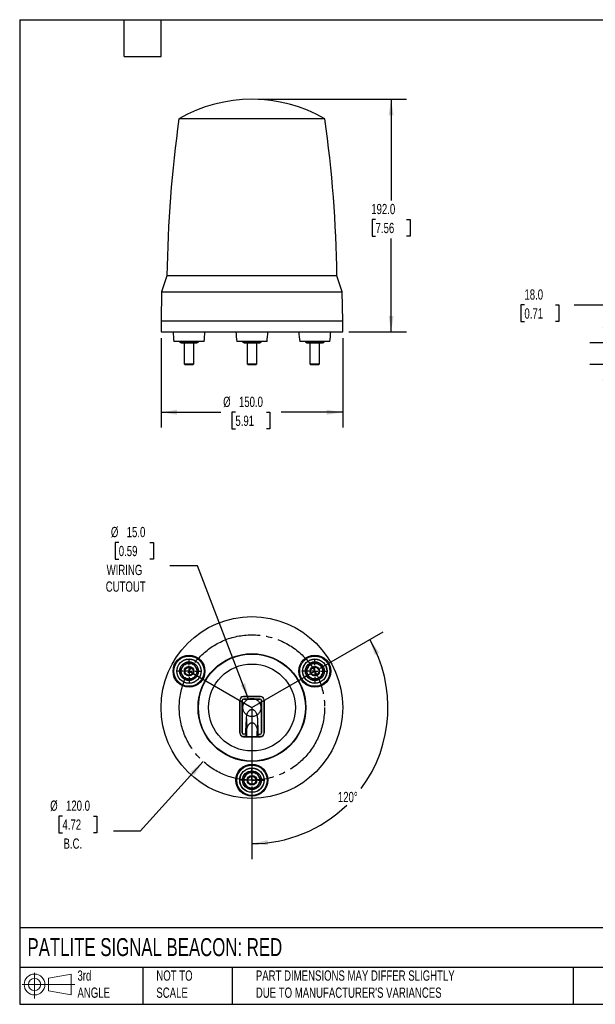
# Model space of a CAD drawing. Header units: millimetres. Extents: x 25 to 1092, y 25 to 838.
# Tile 1 of 2: x 25 to 501, y 25 to 838. Entities that reach past the tile are written whole.
import ezdxf

# ---------------------------------------------------------------- set-up
doc = ezdxf.new("R2010")
doc.units = ezdxf.units.MM
doc.header["$LTSCALE"] = 4
doc.linetypes.add('SLD-Center', pattern=[19.05, 15.24, -1.27, 1.27, -1.27])
doc.linetypes.add('SLD-Solid', pattern=[0])
doc.layers.add('CENTER', color=40, linetype='SLD-Center')
doc.layers.add('SLD-DEFPOINTS', color=7, linetype='Continuous')
doc.layers.add('DIMENSIONS', color=140, linetype='SLD-Solid', lineweight=25)
doc.layers.add('TEXT', color=140, linetype='SLD-Solid', lineweight=25)
doc.styles.add('SLDTEXTSTYLE0', font='TXT', dxfattribs={"width": 0.7})
doc.dimstyles.new('SLDDIMSTYLE0', dxfattribs={"dimtxt": 8.632031, "dimasz": 13.208, "dimexe": 0, "dimexo": 0.0625, "dimgap": 2.158008, "dimtad": 0, "dimtih": 1, "dimtoh": 1, "dimrnd": 1e-09, "dimzin": 4, "dimdsep": 46, "dimtxsty": 'SLDTEXTSTYLE0', "dimsah": 1, "dimcen": 0.09, "dimadec": 0, "dimazin": 1, "dimtfac": 1, "dimtofl": 0, "dimtmove": 0, "dimatfit": 3, "dimfxl": 0, "dimfrac": 2, "dimtolj": 1, "dimtzin": 12, "dimarcsym": 0})
doc.dimstyles.new('SLDDIMSTYLE2', dxfattribs={"dimtxt": 8.632031, "dimasz": 13.208, "dimexe": 0, "dimexo": 0.0625, "dimgap": 2.158008, "dimtad": 0, "dimtih": 1, "dimtoh": 1, "dimrnd": 1e-09, "dimzin": 4, "dimdsep": 46, "dimtxsty": 'SLDTEXTSTYLE0', "dimsah": 1, "dimcen": 0.09, "dimadec": 0, "dimazin": 1, "dimtfac": 1, "dimtmove": 0, "dimatfit": 0, "dimfxl": 0, "dimfrac": 2, "dimtolj": 1, "dimtzin": 12, "dimarcsym": 0})
doc.dimstyles.new('SLDDIMSTYLE3', dxfattribs={"dimtxt": 8.632031, "dimasz": 13.208, "dimexe": 0, "dimexo": 0.0625, "dimgap": 2.158008, "dimtad": 0, "dimtih": 1, "dimtoh": 1, "dimdec": 4, "dimlfac": 4, "dimzin": 12, "dimdsep": 46, "dimtxsty": 'SLDTEXTSTYLE0', "dimsah": 1, "dimcen": 0.09, "dimadec": 0, "dimazin": 3, "dimtfac": 1, "dimtdec": 0, "dimtofl": 0, "dimtmove": 0, "dimatfit": 3, "dimfxl": 0, "dimfrac": 2, "dimtolj": 1, "dimtzin": 12, "dimarcsym": 0})
doc.dimstyles.new('SLDDIMSTYLE4', dxfattribs={"dimtxt": 8.632031, "dimasz": 13.208, "dimexe": 0, "dimexo": 0.0625, "dimgap": 2.158008, "dimtad": 0, "dimtih": 1, "dimtoh": 1, "dimrnd": 1e-09, "dimzin": 4, "dimdsep": 46, "dimtxsty": 'SLDTEXTSTYLE0', "dimsah": 1, "dimcen": 0, "dimadec": 0, "dimazin": 1, "dimtfac": 1, "dimtofl": 0, "dimtmove": 0, "dimatfit": 3, "dimfxl": 0, "dimfrac": 2, "dimtolj": 1, "dimtzin": 12, "dimarcsym": 0})

# ---------------------------------------------------------------- blocks, each defined once
blk = doc.blocks.new('Block11')
at = {"color": 7, "linetype": 'SLD-Solid', "lineweight": 18}
for p, q in [((10.35, 21.24), (10.35, 0)), ((21.92, 16.67), (40.7, 20.13)), ((21.92, 6.38), (21.92, 16.67)), ((40.7, 20.13), (40.7, 2.93)), ((0, 11.53), (43.49, 11.53)), ((21.92, 6.38), (40.7, 2.93))]:
    blk.add_line(p, q, dxfattribs=at)
for radius in [8.6, 5.14]:
    blk.add_circle((10.35, 11.53), radius, dxfattribs=at)
blk = doc.blocks.new('Block12')
at = {"layer": 'SLD-DEFPOINTS'}
blk.add_blockref('Block11', (0, 0), dxfattribs=at)
blk = doc.blocks.new('_D')
at = {"layer": 'DIMENSIONS'}
for p, q in [((142.24, 575.43), (142.24, 501.42)), ((292.24, 575.43), (292.24, 501.42)), ((142.24, 514.12), (191.54, 514.12)), ((203.58, 514.12), (200.68, 514.12)), ((200.68, 514.12), (200.68, 500.41)), ((229.23, 514.12), (232.13, 514.12)), ((232.13, 514.12), (232.13, 500.41)), ((292.24, 514.12), (241.27, 514.12)), ((200.68, 500.41), (203.58, 500.41)), ((232.13, 500.41), (229.23, 500.41))]:
    blk.add_line(p, q, dxfattribs=at)
for points in [[(142.24, 514.12), (155.45, 512.09), (155.45, 516.16)], [(292.24, 514.12), (279.03, 516.16), (279.03, 512.09)]]:
    blk.add_solid(points, dxfattribs=at)
at = {"layer": 'DIMENSIONS', "char_height": 8.467, "attachment_point": 1, "style": 'SLDTEXTSTYLE0'}
for s, insert in [('%%c', (193.48, 526.97)), ('150.0', (206.51, 526.97)), ('5.91', (203.58, 511.32))]:
    blk.add_mtext(s, dxfattribs=dict(at, insert=insert))
blk = doc.blocks.new('_D_1')
at = {"layer": 'DIMENSIONS'}
for p, q in [((222.32, 772.51), (344.94, 772.51)), ((332.24, 772.51), (332.24, 688.94)), ((319.41, 673.29), (316.52, 673.29)), ((316.52, 673.29), (316.52, 659.57)), ((345.07, 673.29), (347.96, 673.29)), ((347.96, 673.29), (347.96, 659.57)), ((316.52, 659.57), (319.41, 659.57)), ((347.96, 659.57), (345.07, 659.57)), ((332.24, 580.51), (332.24, 657.64)), ((297.32, 580.51), (344.94, 580.51))]:
    blk.add_line(p, q, dxfattribs=at)
for points in [[(332.24, 772.51), (330.21, 759.3), (334.27, 759.3)], [(332.24, 580.51), (334.27, 593.71), (330.21, 593.71)]]:
    blk.add_solid(points, dxfattribs=at)
at = {"layer": 'DIMENSIONS', "char_height": 8.467, "attachment_point": 1, "style": 'SLDTEXTSTYLE0'}
for s, insert in [('192.0', (315.82, 686.13)), ('7.56', (319.41, 670.48))]:
    blk.add_mtext(s, dxfattribs=dict(at, insert=insert))
blk = doc.blocks.new('_D_3')
at = {"layer": 'DIMENSIONS'}
for p, q in [((442.35, 602.71), (439.45, 602.71)), ((439.45, 602.71), (439.45, 589)), ((468, 602.71), (470.9, 602.71)), ((470.9, 602.71), (470.9, 589)), ((483.56, 602.71), (508.96, 602.71)), ((508.96, 602.71), (508.96, 571.51)), ((439.45, 589), (442.35, 589)), ((470.9, 589), (468, 589)), ((577.66, 571.51), (496.26, 571.51)), ((580.85, 553.51), (496.26, 553.51)), ((508.96, 553.51), (508.96, 528.11))]:
    blk.add_line(p, q, dxfattribs=at)
for points in [[(508.96, 571.51), (510.99, 584.71), (506.93, 584.71)], [(508.96, 553.51), (506.93, 540.3), (510.99, 540.3)]]:
    blk.add_solid(points, dxfattribs=at)
at = {"layer": 'DIMENSIONS', "char_height": 8.467, "attachment_point": 1, "style": 'SLDTEXTSTYLE0'}
for s, insert in [('18.0', (442.35, 615.56)), ('0.71', (442.35, 599.91))]:
    blk.add_mtext(s, dxfattribs=dict(at, insert=insert))
blk = doc.blocks.new('_D_5')
at = {"layer": 'DIMENSIONS'}
for p, q in [((273.6, 302.94), (325.57, 332.94)), ((217.24, 205.32), (217.24, 145.31))]:
    blk.add_line(p, q, dxfattribs=at)
for start, end in [(323.5024, 30), (270, 314.20429)]:
    blk.add_arc((217.24, 270.4), 112.39, start, end, dxfattribs=at)
for points in [[(314.57, 326.59), (318.68, 313.88), (322.31, 315.7)], [(217.24, 158.01), (230.54, 156.75), (230.31, 160.81)]]:
    blk.add_solid(points, dxfattribs=at)
at = {"layer": 'DIMENSIONS', "insert": (288.25, 200.75), "char_height": 8.467, "attachment_point": 1, "style": 'SLDTEXTSTYLE0'}
blk.add_mtext('120°', dxfattribs=at)
blk = doc.blocks.new('_D_6')
at = {"layer": 'DIMENSIONS'}
for p, q in [((177.05, 225.85), (125.05, 168.23)), ((60.72, 180.77), (57.82, 180.77)), ((57.82, 180.77), (57.82, 167.05)), ((86.37, 180.77), (89.27, 180.77)), ((89.27, 180.77), (89.27, 167.05)), ((57.82, 167.05), (60.72, 167.05)), ((89.27, 167.05), (86.37, 167.05)), ((125.05, 168.23), (102.83, 168.23))]:
    blk.add_line(p, q, dxfattribs=at)
blk.add_solid([(177.05, 225.85), (166.69, 217.41), (169.71, 214.68)], dxfattribs=at)
at = {"layer": 'DIMENSIONS', "char_height": 8.467, "attachment_point": 1, "style": 'SLDTEXTSTYLE0'}
for s, insert in [('%%c', (50.61, 193.61)), ('120.0', (63.65, 193.61)), ('4.72', (60.72, 177.96)), ('B.C.', (61.62, 162.31))]:
    blk.add_mtext(s, dxfattribs=dict(at, insert=insert))
blk = doc.blocks.new('_D_7')
at = {"layer": 'DIMENSIONS'}
for p, q in [((107.26, 406.65), (104.36, 406.65)), ((104.36, 406.65), (104.36, 392.93)), ((132.91, 406.65), (135.81, 406.65)), ((135.81, 406.65), (135.81, 392.93)), ((104.36, 392.93), (107.26, 392.93)), ((135.81, 392.93), (132.91, 392.93)), ((172.27, 387.25), (149.31, 387.25)), ((214.55, 277.4), (172.27, 387.25))]:
    blk.add_line(p, q, dxfattribs=at)
blk.add_solid([(214.55, 277.4), (211.7, 290.45), (207.91, 288.99)], dxfattribs=at)
at = {"layer": 'DIMENSIONS', "char_height": 8.467, "attachment_point": 1, "style": 'SLDTEXTSTYLE0'}
for s, insert in [('%%c', (100.75, 419.49)), ('15.0', (113.78, 419.49)), ('0.59', (107.26, 403.84)), ('WIRING', (97.21, 388.19)), ('CUTOUT', (96.47, 374.47))]:
    blk.add_mtext(s, dxfattribs=dict(at, insert=insert))
blk = doc.blocks.new('SW_CENTERMARKSYMBOL_0')
at = {"layer": 'CENTER', "color": 0}
for p, q in [((0, 5.08), (0, 10.29)), ((-5.08, 0), (-10.29, 0)), ((0, 0), (-2.54, 0)), ((0, 0), (0, 2.54)), ((0, 0), (0, -2.54)), ((0, 0), (2.54, 0)), ((5.08, 0), (10.29, 0)), ((0, -5.08), (0, -10.29))]:
    blk.add_line(p, q, dxfattribs=at)
blk = doc.blocks.new('SW_CENTERMARKSYMBOL_1')
at = {"layer": 'CENTER', "color": 0}
for p, q in [((0, 5.08), (0, 10.29)), ((-5.08, 0), (-10.29, 0)), ((0, 0), (-2.54, 0)), ((0, 0), (0, 2.54)), ((0, 0), (0, -2.54)), ((0, 0), (2.54, 0)), ((5.08, 0), (10.29, 0)), ((0, -5.08), (0, -10.29))]:
    blk.add_line(p, q, dxfattribs=at)
blk = doc.blocks.new('SW_CENTERMARKSYMBOL_2')
at = {"layer": 'CENTER', "color": 0}
for p, q in [((0, 5.08), (0, 10.29)), ((-5.08, 0), (-10.29, 0)), ((0, 0), (-2.54, 0)), ((0, 0), (0, 2.54)), ((0, 0), (0, -2.54)), ((0, 0), (2.54, 0)), ((5.08, 0), (10.29, 0)), ((0, -5.08), (0, -10.29))]:
    blk.add_line(p, q, dxfattribs=at)

msp = doc.modelspace()

# ---------------------------------------------------------------- linework, layer by layer
for p, q in [((188.942412, 756.286727), (156.993666, 756.286727)), ((277.486976, 756.286727), (188.942412, 756.286727)), ((279.183609, 626.832226), (147.075515, 626.832226)), ((287.405127, 626.832226), (279.183609, 626.832226)), ((142.659242, 613.506475), (142.240321, 589.506475)), ((142.659242, 613.506475), (182.20952, 613.506475)), ((182.20952, 613.506475), (291.821399, 613.506475)), ((292.240321, 589.506475), (291.821399, 613.506475)), ((142.240321, 589.506475), (142.240321, 580.506475)), ((142.240321, 589.506475), (292.240321, 589.506475)), ((292.240321, 580.506475), (292.240321, 589.506475)), ((142.240321, 580.506475), (217.240321, 580.506475)), ((217.240321, 580.506475), (292.240321, 580.506475)), ((154.453479, 572.506475), (152.778797, 572.506475)), ((177.778797, 572.506475), (154.453479, 572.506475)), ((157.76721, 572.090515), (158.778797, 571.506475)), ((157.773243, 572.506475), (157.773243, 572.087032)), ((161.278797, 571.506475), (161.278797, 554.196975)), ((161.52602, 572.506475), (161.52602, 572.087032)), ((169.031573, 572.087032), (169.031573, 572.506475)), ((169.278797, 554.196975), (169.278797, 571.506475)), ((171.778797, 571.506475), (172.790384, 572.090515)), ((172.78435, 572.506475), (172.78435, 572.087032)), ((229.740321, 572.506475), (204.740321, 572.506475)), ((209.728734, 572.090515), (210.740321, 571.506475)), ((209.734767, 572.087032), (209.734767, 572.506475)), ((213.240321, 571.506475), (213.240321, 554.196975)), ((213.487544, 572.506475), (213.487544, 572.087032)), ((220.993098, 572.087032), (220.993098, 572.506475)), ((221.240321, 554.196975), (221.240321, 571.506475)), ((223.740321, 571.506475), (224.751908, 572.090515)), ((224.745874, 572.506475), (224.745874, 572.087032)), ((280.027163, 572.506475), (256.701845, 572.506475)), ((261.690258, 572.090515), (262.701845, 571.506475)), ((261.696292, 572.087032), (261.696292, 572.506475)), ((265.201845, 571.506475), (265.201845, 554.196975)), ((265.449068, 572.506475), (265.449068, 572.087032)), ((272.954622, 572.506475), (272.954622, 572.087032)), ((273.201845, 554.196975), (273.201845, 571.506475)), ((275.701845, 571.506475), (276.713432, 572.090515)), ((276.707399, 572.506475), (276.707399, 572.087032)), ((281.701845, 572.506475), (280.027163, 572.506475)), ((161.278797, 554.196975), (161.969297, 553.506475)), ((161.278797, 554.196975), (168.742898, 554.196975)), ((161.969297, 553.506475), (168.144908, 553.506475)), ((168.144908, 553.506475), (168.588297, 553.506475)), ((168.588297, 553.506475), (169.278797, 554.196975)), ((168.742898, 554.196975), (169.278797, 554.196975)), ((213.240321, 554.196975), (213.930821, 553.506475)), ((213.240321, 554.196975), (213.776219, 554.196975)), ((213.776219, 554.196975), (221.240321, 554.196975)), ((213.930821, 553.506475), (214.37421, 553.506475)), ((214.37421, 553.506475), (220.549821, 553.506475)), ((220.549821, 553.506475), (221.240321, 554.196975)), ((265.201845, 554.196975), (265.892345, 553.506475)), ((265.201845, 554.196975), (273.201845, 554.196975)), ((265.892345, 553.506475), (272.511345, 553.506475)), ((272.511345, 553.506475), (273.201845, 554.196975)), ((207.163495, 276.397988), (207.163495, 249.397988)), ((207.249051, 276.397988), (207.163495, 276.397988)), ((207.249051, 249.397988), (207.249051, 276.397988)), ((209.262393, 249.397988), (209.262393, 276.397988)), ((209.290321, 276.397988), (209.262393, 276.397988)), ((209.290321, 276.397988), (209.290321, 249.397988)), ((224.240321, 279.474813), (210.240321, 279.474813)), ((210.240321, 279.474813), (210.240321, 279.389257)), ((210.240321, 279.389257), (224.240321, 279.389257)), ((210.290321, 277.397988), (210.290321, 277.425916)), ((210.290321, 277.425916), (224.190321, 277.425916)), ((224.190321, 277.397988), (210.290321, 277.397988)), ((224.190321, 277.397988), (224.190321, 277.425916)), ((224.240321, 279.389257), (224.240321, 279.474813)), ((225.190321, 249.397988), (225.190321, 276.397988)), ((225.190321, 276.397988), (225.218249, 276.397988)), ((225.218249, 276.397988), (225.218249, 249.397988)), ((227.317147, 276.397988), (227.231591, 276.397988)), ((227.231591, 276.397988), (227.231591, 249.397988)), ((227.317147, 249.397988), (227.317147, 276.397988)), ((217.240321, 268.903267), (217.240321, 257.904744)), ((212.255067, 250.770769), (212.740321, 260.981067)), ((212.740321, 260.981067), (212.740321, 261.109038)), ((212.740321, 260.981067), (212.740321, 251.169711)), ((221.740321, 260.981067), (221.740321, 261.109038)), ((221.740321, 260.981067), (221.740321, 251.169711)), ((221.740321, 260.981067), (222.225575, 250.770769)), ((207.163495, 249.397988), (207.249051, 249.397988)), ((209.290321, 249.397988), (209.262393, 249.397988)), ((210.240321, 246.406718), (210.240321, 246.321162)), ((212.395049, 246.406718), (210.240321, 246.406718)), ((210.240321, 246.321162), (224.240321, 246.321162)), ((212.255067, 248.397988), (210.290321, 248.397988)), ((210.290321, 248.397988), (210.290321, 248.370059)), ((212.395049, 248.370059), (210.290321, 248.370059)), ((212.255067, 248.397988), (212.255067, 250.770769)), ((212.255067, 250.770769), (212.757445, 250.770769)), ((212.255067, 248.397988), (212.395049, 248.370059)), ((212.395049, 248.124385), (212.395049, 248.370059)), ((212.395049, 247.164744), (212.395049, 248.124385)), ((212.395049, 246.832315), (212.395049, 247.164744)), ((212.395049, 246.76366), (212.395049, 246.832315)), ((212.395049, 246.76366), (212.395049, 246.406718)), ((212.757445, 246.551367), (212.395049, 246.406718)), ((212.757445, 247.404019), (212.757445, 250.770769)), ((212.757445, 246.551367), (212.757445, 247.404019)), ((212.852839, 250.770769), (212.852839, 246.572591)), ((212.852839, 246.572591), (221.627803, 246.572591)), ((221.627803, 246.572591), (221.627803, 250.770107)), ((221.723197, 250.770868), (221.723197, 247.404019)), ((221.723197, 250.770769), (222.225575, 250.770769)), ((221.723197, 247.404019), (221.723197, 246.551367)), ((222.085593, 246.406718), (221.723197, 246.551367)), ((222.225575, 248.397988), (222.085593, 248.370059)), ((222.085593, 248.124385), (222.085593, 248.370059)), ((222.085593, 248.370059), (224.190321, 248.370059)), ((222.085593, 248.124385), (222.085593, 246.832315)), ((222.085593, 246.832315), (222.085593, 246.76366)), ((222.085593, 246.406718), (222.085593, 246.76366)), ((224.240321, 246.406718), (222.085593, 246.406718)), ((222.225575, 250.770769), (222.225575, 248.397988)), ((222.225575, 248.397988), (224.190321, 248.397988)), ((224.190321, 248.397988), (224.190321, 248.370059)), ((224.240321, 246.321162), (224.240321, 246.406718)), ((225.190321, 249.397988), (225.218249, 249.397988)), ((227.231591, 249.397988), (227.317147, 249.397988))]:
    msp.add_line(p, q)
for centre, radius in [((217.240321, 270.397988), 75), ((165.278797, 300.397988), 13.2), ((165.278797, 300.397988), 12.5), ((165.278797, 300.397988), 10.10473), ((165.278797, 300.397988), 9.980799), ((217.240321, 270.397988), 44.517647), ((217.240321, 270.397988), 44.170006), ((269.201845, 300.397988), 13.2), ((269.201845, 300.397988), 12.5), ((269.201845, 300.397988), 10.10473), ((269.201845, 300.397988), 9.980799), ((165.278797, 300.397988), 7.75), ((165.278797, 300.397988), 4), ((165.278797, 300.397988), 3.3095), ((217.240321, 270.397988), 35.891553), ((269.201845, 300.397988), 7.75), ((269.201845, 300.397988), 4), ((269.201845, 300.397988), 3.3095), ((217.240321, 210.397988), 13.2), ((217.240321, 210.397988), 12.5), ((217.240321, 210.397988), 10.10473), ((217.240321, 210.397988), 9.980799), ((217.240321, 210.397988), 7.75), ((217.240321, 210.397988), 4), ((217.240321, 210.397988), 3.3095)]:
    msp.add_circle(centre, radius)
for centre, radius, start, end in [((217.240321, 652.506475), 120, 59.863918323, 120.136081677), ((1147.009356, 615.329527), 1000, 171.896760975, 179.340929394), ((-712.528714, 615.329527), 1000, 0.659070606, 8.103239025), ((429.558389, 525.820219), 300, 160.323645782, 163.005043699), ((4.922253, 525.820219), 300, 16.994956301, 19.676354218), ((251.967831, 585.216141), 100, 182.699438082, 187.301851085), ((78.589763, 585.216141), 100, 352.698148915, 357.300561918), ((303.929355, 585.216141), 100, 182.699438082, 187.301851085), ((130.551287, 585.216141), 100, 352.698148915, 357.300561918), ((355.890879, 585.216141), 100, 182.699438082, 187.301851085), ((182.512811, 585.216141), 100, 352.698148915, 357.300561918), ((210.240321, 276.397988), 3.076826, 90, 180), ((210.240321, 276.397988), 2.99127, 90, 180), ((210.290321, 276.397988), 1.027928, 90, 180), ((210.290321, 276.397988), 1, 90, 180), ((224.190321, 276.397988), 1.027928, 0, 90), ((224.190321, 276.397988), 1, 0, 90), ((224.240321, 276.397988), 3.076826, 0, 90), ((224.240321, 276.397988), 2.99127, 0, 90), ((210.240321, 249.397988), 3.076826, 180, 270), ((210.240321, 249.397988), 2.99127, 180, 270), ((210.290321, 249.397988), 1.027928, 180, 270), ((210.290321, 249.397988), 1, 180, 270), ((224.190321, 249.397988), 1, 270, 0), ((224.190321, 249.397988), 1.027928, 270, 0), ((224.240321, 249.397988), 3.076826, 270, 0), ((224.240321, 249.397988), 2.99127, 270, 0)]:
    msp.add_arc(centre, radius, start, end)
for points, knots in [([(159.649632, 571.506475), (159.330925, 571.506475), (159.015385, 571.561504), (158.389606, 571.763674), (158.079044, 571.910478), (157.773243, 572.087032)], [0, 0, 0, 0, 0.5, 0.5, 1, 1, 1, 1]), ([(158.827351, 571.506475), (158.812214, 571.506475), (158.741518, 571.506475), (159.011792, 571.506475), (159.439453, 571.506475), (159.649632, 571.506475)], [0, 0, 0, 0, 0.1216901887, 0.5683432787, 1, 1, 1, 1]), ([(161.52602, 572.087032), (161.22066, 571.910732), (160.91117, 571.764233), (160.283784, 571.561403), (159.967611, 571.506475), (159.649632, 571.506475)], [0, 0, 0, 0, 0.5, 0.5, 1, 1, 1, 1]), ([(159.649632, 571.506475), (159.920465, 571.506475), (160.260243, 571.506475), (161.063107, 571.506475), (161.52602, 571.506475), (162.531573, 571.506475), (163.073589, 571.506475), (164.176698, 571.506475), (164.73713, 571.506475), (165.278797, 571.506475)], [0, 0, 0, 0, 0.25, 0.25, 0.5, 0.5, 0.75, 0.75, 1, 1, 1, 1]), ([(165.278797, 571.506475), (164.641383, 571.506475), (164.010303, 571.561504), (162.758746, 571.763674), (162.137621, 571.910478), (161.52602, 572.087032)], [0, 0, 0, 0, 0.5, 0.5, 1, 1, 1, 1]), ([(169.031573, 572.087032), (168.420853, 571.910732), (167.801874, 571.764233), (166.547101, 571.561403), (165.914755, 571.506475), (165.278797, 571.506475)], [0, 0, 0, 0, 0.5, 0.5, 1, 1, 1, 1]), ([(165.278797, 571.506475), (165.820463, 571.506475), (166.380895, 571.506475), (167.484004, 571.506475), (168.02602, 571.506475), (169.031573, 571.506475), (169.494486, 571.506475), (170.297351, 571.506475), (170.637129, 571.506475), (170.907962, 571.506475)], [0, 0, 0, 0, 0.25, 0.25, 0.5, 0.5, 0.75, 0.75, 1, 1, 1, 1]), ([(170.907962, 571.506475), (170.589255, 571.506475), (170.273715, 571.561504), (169.647937, 571.763674), (169.337374, 571.910478), (169.031573, 572.087032)], [0, 0, 0, 0, 0.5, 0.5, 1, 1, 1, 1]), ([(172.78435, 572.087032), (172.47899, 571.910732), (172.1695, 571.764233), (171.542111, 571.561402), (171.225941, 571.506475), (170.907962, 571.506475)], [0, 0, 0, 0, 0.5, 0.5, 1, 1, 1, 1]), ([(170.907962, 571.506475), (171.187665, 571.506475), (171.695365, 571.506475), (171.719507, 571.506475), (171.730349, 571.506475)], [0, 0, 0, 0, 0.5509228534, 1, 1, 1, 1]), ([(211.611156, 571.506475), (211.292449, 571.506475), (210.976909, 571.561504), (210.351131, 571.763674), (210.040568, 571.910478), (209.734767, 572.087032)], [0, 0, 0, 0, 0.5, 0.5, 1, 1, 1, 1]), ([(210.788876, 571.506475), (210.773738, 571.506475), (210.703042, 571.506475), (210.973317, 571.506475), (211.400977, 571.506475), (211.611156, 571.506475)], [0, 0, 0, 0, 0.1216901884, 0.5683432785, 1, 1, 1, 1]), ([(213.487544, 572.087032), (213.182184, 571.910732), (212.872694, 571.764233), (212.245305, 571.561402), (211.929135, 571.506475), (211.611156, 571.506475)], [0, 0, 0, 0, 0.5, 0.5, 1, 1, 1, 1]), ([(211.611156, 571.506475), (211.881761, 571.506475), (212.221252, 571.506475), (213.023626, 571.506475), (213.48634, 571.506475), (214.491762, 571.506475), (215.033848, 571.506475), (216.137398, 571.506475), (216.698198, 571.506475), (217.240321, 571.506475)], [0, 0, 0, 0, 0.25, 0.25, 0.5, 0.5, 0.75, 0.75, 1, 1, 1, 1]), ([(217.240321, 571.506475), (216.602911, 571.506475), (215.971831, 571.561503), (214.720268, 571.763675), (214.099144, 571.910478), (213.487544, 572.087032)], [0, 0, 0, 0, 0.5, 0.5, 1, 1, 1, 1]), ([(220.993098, 572.087032), (220.382377, 571.910732), (219.763399, 571.764233), (218.508625, 571.561403), (217.876279, 571.506475), (217.240321, 571.506475)], [0, 0, 0, 0, 0.5, 0.5, 1, 1, 1, 1]), ([(217.240321, 571.506475), (217.781988, 571.506475), (218.34242, 571.506475), (219.445529, 571.506475), (219.987544, 571.506475), (220.993098, 571.506475), (221.45601, 571.506475), (222.258875, 571.506475), (222.598653, 571.506475), (222.869486, 571.506475)], [0, 0, 0, 0, 0.25, 0.25, 0.5, 0.5, 0.75, 0.75, 1, 1, 1, 1]), ([(222.869486, 571.506475), (222.550779, 571.506475), (222.235239, 571.561504), (221.609461, 571.763674), (221.298898, 571.910478), (220.993098, 572.087032)], [0, 0, 0, 0, 0.5, 0.5, 1, 1, 1, 1]), ([(224.745874, 572.087032), (224.440514, 571.910732), (224.131025, 571.764233), (223.503638, 571.561403), (223.187465, 571.506475), (222.869486, 571.506475)], [0, 0, 0, 0, 0.5, 0.5, 1, 1, 1, 1]), ([(222.869486, 571.506475), (223.149356, 571.506475), (223.657089, 571.506475), (223.681024, 571.506475), (223.691766, 571.506475)], [0, 0, 0, 0, 0.5512154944, 1, 1, 1, 1]), ([(263.57268, 571.506475), (263.253973, 571.506475), (262.938433, 571.561504), (262.312655, 571.763674), (262.002092, 571.910478), (261.696292, 572.087032)], [0, 0, 0, 0, 0.5, 0.5, 1, 1, 1, 1]), ([(262.7504, 571.506475), (262.735263, 571.506475), (262.664566, 571.506475), (262.934841, 571.506475), (263.362501, 571.506475), (263.57268, 571.506475)], [0, 0, 0, 0, 0.1216901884, 0.5683432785, 1, 1, 1, 1]), ([(265.449068, 572.087032), (265.143708, 571.910732), (264.834219, 571.764233), (264.206832, 571.561403), (263.890659, 571.506475), (263.57268, 571.506475)], [0, 0, 0, 0, 0.5, 0.5, 1, 1, 1, 1]), ([(263.57268, 571.506475), (263.843513, 571.506475), (264.183291, 571.506475), (264.986156, 571.506475), (265.449068, 571.506475), (266.454622, 571.506475), (266.996637, 571.506475), (268.099747, 571.506475), (268.660179, 571.506475), (269.201845, 571.506475)], [0, 0, 0, 0, 0.25, 0.25, 0.5, 0.5, 0.75, 0.75, 1, 1, 1, 1]), ([(269.201845, 571.506475), (268.564431, 571.506475), (267.933351, 571.561504), (266.681795, 571.763674), (266.06067, 571.910478), (265.449068, 572.087032)], [0, 0, 0, 0, 0.5, 0.5, 1, 1, 1, 1]), ([(272.954622, 572.087032), (272.343902, 571.910732), (271.724923, 571.764233), (270.47015, 571.561403), (269.837803, 571.506475), (269.201845, 571.506475)], [0, 0, 0, 0, 0.5, 0.5, 1, 1, 1, 1]), ([(269.201845, 571.506475), (269.743512, 571.506475), (270.303944, 571.506475), (271.407053, 571.506475), (271.949068, 571.506475), (272.954622, 571.506475), (273.417535, 571.506475), (274.220399, 571.506475), (274.560177, 571.506475), (274.83101, 571.506475)], [0, 0, 0, 0, 0.25, 0.25, 0.5, 0.5, 0.75, 0.75, 1, 1, 1, 1]), ([(274.83101, 571.506475), (274.512303, 571.506475), (274.196763, 571.561504), (273.570985, 571.763674), (273.260423, 571.910478), (272.954622, 572.087032)], [0, 0, 0, 0, 0.5, 0.5, 1, 1, 1, 1]), ([(276.707399, 572.087032), (276.402038, 571.910732), (276.092549, 571.764233), (275.465163, 571.561403), (275.148989, 571.506475), (274.83101, 571.506475)], [0, 0, 0, 0, 0.5, 0.5, 1, 1, 1, 1]), ([(274.83101, 571.506475), (275.11088, 571.506475), (275.618613, 571.506475), (275.642549, 571.506475), (275.653291, 571.506475)], [0, 0, 0, 0, 0.5512154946, 1, 1, 1, 1]), ([(159.649632, 303.647988), (159.330925, 303.095971), (159.015385, 302.54944), (158.389606, 301.46556), (158.079044, 300.92765), (157.773243, 300.397988)], [0, 0, 0, 0, 0.5, 0.5, 1, 1, 1, 1]), ([(159.649632, 297.147988), (159.378798, 297.617085), (159.158144, 298.136821), (158.8579, 299.237235), (158.778797, 299.817431), (158.778797, 300.978544), (158.8579, 301.55874), (159.158144, 302.659154), (159.378798, 303.17889), (159.649632, 303.647988)], [0, 0, 0, 0, 0.25, 0.25, 0.5, 0.5, 0.75, 0.75, 1, 1, 1, 1]), ([(159.649632, 303.647988), (159.920465, 304.117085), (160.260243, 304.568045), (161.063107, 305.378271), (161.52602, 305.736874), (162.531573, 306.317431), (163.073589, 306.539024), (164.176698, 306.829212), (164.73713, 306.897988), (165.278797, 306.897988)], [0, 0, 0, 0, 0.25, 0.25, 0.5, 0.5, 0.75, 0.75, 1, 1, 1, 1]), ([(161.52602, 306.897988), (161.22066, 306.369088), (160.91117, 305.833037), (160.283784, 304.746372), (159.967611, 304.198744), (159.649632, 303.647988)], [0, 0, 0, 0, 0.5, 0.5, 1, 1, 1, 1]), ([(165.278797, 306.897988), (164.641383, 306.897988), (164.010303, 306.897988), (162.758746, 306.897988), (162.137621, 306.897988), (161.52602, 306.897988)], [0, 0, 0, 0, 0.5, 0.5, 1, 1, 1, 1]), ([(169.031573, 306.897988), (168.420853, 306.897988), (167.801874, 306.897988), (166.547101, 306.897988), (165.914755, 306.897988), (165.278797, 306.897988)], [0, 0, 0, 0, 0.5, 0.5, 1, 1, 1, 1]), ([(165.278797, 306.897988), (165.820463, 306.897988), (166.380895, 306.829212), (167.484004, 306.539024), (168.02602, 306.317431), (169.031573, 305.736874), (169.494486, 305.378271), (170.297351, 304.568045), (170.637129, 304.117085), (170.907962, 303.647988)], [0, 0, 0, 0, 0.25, 0.25, 0.5, 0.5, 0.75, 0.75, 1, 1, 1, 1]), ([(170.907962, 303.647988), (170.589255, 304.200004), (170.273715, 304.746535), (169.647937, 305.830415), (169.337374, 306.368325), (169.031573, 306.897988)], [0, 0, 0, 0, 0.5, 0.5, 1, 1, 1, 1]), ([(170.907962, 303.647988), (171.178567, 303.179285), (171.39914, 302.659927), (171.699434, 301.56005), (171.778666, 300.98001), (171.778927, 299.818897), (171.699953, 299.238547), (171.399759, 298.137595), (171.179023, 297.61748), (170.907962, 297.147988)], [0, 0, 0, 0, 0.25, 0.25, 0.5, 0.5, 0.75, 0.75, 1, 1, 1, 1]), ([(172.78435, 300.397988), (172.47899, 300.926888), (172.1695, 301.462939), (171.542111, 302.54961), (171.225941, 303.097231), (170.907962, 303.647988)], [0, 0, 0, 0, 0.5, 0.5, 1, 1, 1, 1]), ([(263.57268, 303.647988), (263.253973, 303.095971), (262.938433, 302.54944), (262.312655, 301.46556), (262.002092, 300.92765), (261.696292, 300.397988)], [0, 0, 0, 0, 0.5, 0.5, 1, 1, 1, 1]), ([(263.57268, 297.147988), (263.301847, 297.617085), (263.081192, 298.136821), (262.780948, 299.237235), (262.701845, 299.817431), (262.701845, 300.978544), (262.780948, 301.55874), (263.081192, 302.659154), (263.301847, 303.17889), (263.57268, 303.647988)], [0, 0, 0, 0, 0.25, 0.25, 0.5, 0.5, 0.75, 0.75, 1, 1, 1, 1]), ([(265.449068, 306.897988), (265.143708, 306.369088), (264.834219, 305.833037), (264.206832, 304.746372), (263.890659, 304.198744), (263.57268, 303.647988)], [0, 0, 0, 0, 0.5, 0.5, 1, 1, 1, 1]), ([(263.57268, 303.647988), (263.843513, 304.117085), (264.183291, 304.568045), (264.986156, 305.378271), (265.449068, 305.736874), (266.454622, 306.317431), (266.996637, 306.539024), (268.099747, 306.829212), (268.660179, 306.897988), (269.201845, 306.897988)], [0, 0, 0, 0, 0.25, 0.25, 0.5, 0.5, 0.75, 0.75, 1, 1, 1, 1]), ([(269.201845, 306.897988), (268.564431, 306.897988), (267.933351, 306.897988), (266.681795, 306.897988), (266.06067, 306.897988), (265.449068, 306.897988)], [0, 0, 0, 0, 0.5, 0.5, 1, 1, 1, 1]), ([(269.201845, 306.897988), (269.743512, 306.897988), (270.303944, 306.829212), (271.407053, 306.539024), (271.949068, 306.317431), (272.954622, 305.736874), (273.417535, 305.378271), (274.220399, 304.568045), (274.560177, 304.117085), (274.83101, 303.647988)], [0, 0, 0, 0, 0.25, 0.25, 0.5, 0.5, 0.75, 0.75, 1, 1, 1, 1]), ([(272.954622, 306.897988), (272.343902, 306.897988), (271.724923, 306.897988), (270.47015, 306.897988), (269.837803, 306.897988), (269.201845, 306.897988)], [0, 0, 0, 0, 0.5, 0.5, 1, 1, 1, 1]), ([(274.83101, 303.647988), (274.512303, 304.200004), (274.196763, 304.746535), (273.570985, 305.830415), (273.260423, 306.368325), (272.954622, 306.897988)], [0, 0, 0, 0, 0.5, 0.5, 1, 1, 1, 1]), ([(274.83101, 303.647988), (275.101844, 303.17889), (275.322498, 302.659154), (275.622742, 301.55874), (275.701845, 300.978544), (275.701845, 299.817431), (275.622742, 299.237235), (275.322498, 298.136821), (275.101844, 297.617085), (274.83101, 297.147988)], [0, 0, 0, 0, 0.25, 0.25, 0.5, 0.5, 0.75, 0.75, 1, 1, 1, 1]), ([(276.707399, 300.397988), (276.402038, 300.926887), (276.092549, 301.462938), (275.465163, 302.549604), (275.148989, 303.097232), (274.83101, 303.647988)], [0, 0, 0, 0, 0.5, 0.5, 1, 1, 1, 1]), ([(157.773243, 300.397988), (158.078603, 299.869088), (158.388093, 299.333037), (159.015479, 298.246372), (159.331652, 297.698744), (159.649632, 297.147988)], [0, 0, 0, 0, 0.5, 0.5, 1, 1, 1, 1]), ([(159.649632, 297.147988), (159.968339, 296.595971), (160.283878, 296.04944), (160.909657, 294.96556), (161.220219, 294.42765), (161.52602, 293.897988)], [0, 0, 0, 0, 0.5, 0.5, 1, 1, 1, 1]), ([(165.278797, 293.897988), (164.73713, 293.897988), (164.176698, 293.966763), (163.073589, 294.256952), (162.531573, 294.478544), (161.52602, 295.059101), (161.063107, 295.417704), (160.260243, 296.22793), (159.920465, 296.67889), (159.649632, 297.147988)], [0, 0, 0, 0, 0.25, 0.25, 0.5, 0.5, 0.75, 0.75, 1, 1, 1, 1]), ([(161.52602, 293.897988), (162.13674, 293.897988), (162.755719, 293.897988), (164.010492, 293.897988), (164.642838, 293.897988), (165.278797, 293.897988)], [0, 0, 0, 0, 0.5, 0.5, 1, 1, 1, 1]), ([(170.907962, 297.147988), (170.637129, 296.67889), (170.297351, 296.22793), (169.494486, 295.417704), (169.031573, 295.059101), (168.02602, 294.478544), (167.484004, 294.256952), (166.380895, 293.966763), (165.820463, 293.897988), (165.278797, 293.897988)], [0, 0, 0, 0, 0.25, 0.25, 0.5, 0.5, 0.75, 0.75, 1, 1, 1, 1]), ([(165.278797, 293.897988), (165.916211, 293.897988), (166.54729, 293.897988), (167.798847, 293.897988), (168.419972, 293.897988), (169.031573, 293.897988)], [0, 0, 0, 0, 0.5, 0.5, 1, 1, 1, 1]), ([(169.031573, 293.897988), (169.336934, 294.426887), (169.646423, 294.962938), (170.27381, 296.049604), (170.589983, 296.597232), (170.907962, 297.147988)], [0, 0, 0, 0, 0.5, 0.5, 1, 1, 1, 1]), ([(170.907962, 297.147988), (171.226667, 297.700001), (171.542207, 298.246532), (172.167988, 299.330418), (172.47855, 299.868327), (172.78435, 300.397988)], [0, 0, 0, 0, 0.5, 0.5, 1, 1, 1, 1]), ([(261.696292, 300.397988), (262.001652, 299.869088), (262.311141, 299.333037), (262.938528, 298.246372), (263.254701, 297.698744), (263.57268, 297.147988)], [0, 0, 0, 0, 0.5, 0.5, 1, 1, 1, 1]), ([(263.57268, 297.147988), (263.891385, 296.595974), (264.206925, 296.049443), (264.832707, 294.965557), (265.143269, 294.427648), (265.449068, 293.897988)], [0, 0, 0, 0, 0.5, 0.5, 1, 1, 1, 1]), ([(269.201845, 293.897988), (268.660634, 293.897988), (268.100571, 293.966645), (266.997902, 294.256521), (266.455957, 294.477925), (265.450273, 295.058254), (264.987162, 295.416824), (264.183806, 296.227275), (263.843741, 296.678495), (263.57268, 297.147988)], [0, 0, 0, 0, 0.25, 0.25, 0.5, 0.5, 0.75, 0.75, 1, 1, 1, 1]), ([(265.449068, 293.897988), (266.05979, 293.897988), (266.678768, 293.897988), (267.933547, 293.897988), (268.565886, 293.897988), (269.201845, 293.897988)], [0, 0, 0, 0, 0.5, 0.5, 1, 1, 1, 1]), ([(274.83101, 297.147988), (274.560177, 296.67889), (274.220399, 296.22793), (273.417535, 295.417704), (272.954622, 295.059101), (271.949068, 294.478544), (271.407053, 294.256952), (270.303944, 293.966763), (269.743512, 293.897988), (269.201845, 293.897988)], [0, 0, 0, 0, 0.25, 0.25, 0.5, 0.5, 0.75, 0.75, 1, 1, 1, 1]), ([(269.201845, 293.897988), (269.839259, 293.897988), (270.470339, 293.897988), (271.721896, 293.897988), (272.34302, 293.897988), (272.954622, 293.897988)], [0, 0, 0, 0, 0.5, 0.5, 1, 1, 1, 1]), ([(272.954622, 293.897988), (273.259982, 294.426887), (273.569471, 294.962938), (274.196858, 296.049604), (274.513031, 296.597232), (274.83101, 297.147988)], [0, 0, 0, 0, 0.5, 0.5, 1, 1, 1, 1]), ([(274.83101, 297.147988), (275.149717, 297.700004), (275.465257, 298.246535), (276.091036, 299.330415), (276.401598, 299.868325), (276.707399, 300.397988)], [0, 0, 0, 0, 0.5, 0.5, 1, 1, 1, 1]), ([(212.740321, 261.109038), (212.740321, 261.930419), (212.81335, 262.741732), (213.117061, 264.342621), (213.349885, 265.138146), (213.850446, 266.256735), (214.044748, 266.621264), (214.49521, 267.306843), (214.749189, 267.626447), (215.192463, 268.055605), (215.350911, 268.189843), (215.683827, 268.428832), (215.859265, 268.534695), (216.232403, 268.712632), (216.427075, 268.782841), (216.825584, 268.877908), (217.032505, 268.903267), (217.240321, 268.903267)], [0, 0, 0, 0, 0.25, 0.25, 0.5, 0.5, 0.625, 0.625, 0.75, 0.75, 0.8125, 0.8125, 0.875, 0.875, 0.9375, 0.9375, 1, 1, 1, 1]), ([(217.240321, 268.903267), (217.448528, 268.903267), (217.651972, 268.878392), (218.050288, 268.783872), (218.2472, 268.713003), (218.61932, 268.5358), (218.795379, 268.429849), (219.130845, 268.189056), (219.289187, 268.054662), (219.730597, 267.62721), (219.98666, 267.305423), (220.439055, 266.615998), (220.630694, 266.255629), (221.129835, 265.140191), (221.363247, 264.344009), (221.667236, 262.742398), (221.740321, 261.930743), (221.740321, 261.109038)], [0, 0, 0, 0, 0.0625, 0.0625, 0.125, 0.125, 0.1875, 0.1875, 0.25, 0.25, 0.375, 0.375, 0.5, 0.5, 0.75, 0.75, 1, 1, 1, 1]), ([(212.740321, 252.770769), (212.740321, 252.658106), (212.740321, 252.536344), (212.740321, 252.33966), (212.740321, 252.271764), (212.740321, 252.166416), (212.740321, 252.112867), (212.740321, 252.048868), (212.740321, 252.021114), (212.740321, 252.00254), (212.740321, 251.990957), (212.740321, 251.756647), (212.740321, 251.484978), (212.740321, 251.169711)], [0, 0, 0, 0, 0.25, 0.25, 0.375, 0.375, 0.4375, 0.46875, 0.484375, 0.484375, 0.5, 0.5, 1, 1, 1, 1]), ([(212.852839, 250.770769), (212.852839, 251.105824), (212.861751, 251.440878), (212.906724, 252.10943), (212.941705, 252.442409), (213.010544, 252.770769)], [0, 0, 0, 0, 0.5, 0.5, 1, 1, 1, 1]), ([(213.010544, 252.770769), (213.13321, 253.355884), (213.297266, 253.924257), (213.72479, 255.020791), (213.986733, 255.549568), (214.493781, 256.296568), (214.679389, 256.533054), (215.089931, 256.969932), (215.317363, 257.172047), (215.684301, 257.427519), (215.811293, 257.505174), (216.076075, 257.643173), (216.215044, 257.703922), (216.642721, 257.852108), (216.936553, 257.904744), (217.240321, 257.904744)], [0, 0, 0, 0, 0.25, 0.25, 0.5, 0.5, 0.625, 0.625, 0.75, 0.75, 0.8125, 0.8125, 0.875, 0.875, 1, 1, 1, 1]), ([(217.240321, 257.904744), (217.542663, 257.904744), (217.835021, 257.8526), (218.260457, 257.705954), (218.399241, 257.645642), (218.664303, 257.508099), (218.791737, 257.430486), (219.037659, 257.259737), (219.156488, 257.166187), (219.381355, 256.969489), (219.48807, 256.865931), (219.793603, 256.541951), (219.977949, 256.308349), (220.484843, 255.565519), (220.749511, 255.035021), (221.181196, 253.931841), (221.347508, 253.355523), (221.470098, 252.770769)], [0, 0, 0, 0, 0.125, 0.125, 0.1875, 0.1875, 0.25, 0.25, 0.3125, 0.3125, 0.375, 0.375, 0.5, 0.5, 0.75, 0.75, 1, 1, 1, 1]), ([(221.470098, 252.770769), (221.538895, 252.442611), (221.573979, 252.108805), (221.618919, 251.440163), (221.627803, 251.1052), (221.627803, 250.770107)], [0, 0, 0, 0, 0.5, 0.5, 1, 1, 1, 1]), ([(212.740321, 251.169711), (212.740321, 251.081907), (212.740702, 250.995254), (212.743663, 250.881185), (212.74508, 250.845338), (212.749702, 250.789761), (212.753032, 250.770769), (212.757445, 250.770769)], [0, 0, 0, 0, 0.5, 0.5, 0.75, 0.75, 1, 1, 1, 1]), ([(221.723197, 250.770868), (221.725275, 250.770769), (221.727153, 250.774728), (221.729678, 250.786602), (221.730868, 250.794023), (221.73195, 250.803671), (221.732648, 250.810597), (221.733055, 250.815162), (221.73433, 250.83068), (221.735226, 250.845434), (221.736396, 250.871073), (221.736938, 250.884769), (221.737417, 250.899779), (221.737722, 250.910077), (221.737904, 250.916777), (221.739659, 250.985388), (221.740321, 251.068487), (221.740321, 251.169711)], [0, 0, 0, 0, 0.125, 0.125, 0.1875, 0.21875, 0.21875, 0.25, 0.25, 0.375, 0.375, 0.4375, 0.46875, 0.46875, 0.5, 0.5, 1, 1, 1, 1]), ([(211.611156, 213.647988), (211.292449, 213.095971), (210.976909, 212.54944), (210.351131, 211.46556), (210.040568, 210.92765), (209.734767, 210.397988)], [0, 0, 0, 0, 0.5, 0.5, 1, 1, 1, 1]), ([(211.611156, 207.147988), (211.340322, 207.617085), (211.119668, 208.136821), (210.819424, 209.237235), (210.740321, 209.817431), (210.740321, 210.978544), (210.819424, 211.55874), (211.119668, 212.659154), (211.340322, 213.17889), (211.611156, 213.647988)], [0, 0, 0, 0, 0.25, 0.25, 0.5, 0.5, 0.75, 0.75, 1, 1, 1, 1]), ([(211.611156, 213.647988), (211.881761, 214.11669), (212.221252, 214.567391), (213.023626, 215.377391), (213.48634, 215.736028), (214.491762, 216.316811), (215.033848, 216.538593), (216.137398, 216.829093), (216.698198, 216.897988), (217.240321, 216.897988)], [0, 0, 0, 0, 0.25, 0.25, 0.5, 0.5, 0.75, 0.75, 1, 1, 1, 1]), ([(213.487544, 216.897988), (213.182184, 216.369088), (212.872694, 215.833036), (212.245305, 214.746366), (211.929135, 214.198744), (211.611156, 213.647988)], [0, 0, 0, 0, 0.5, 0.5, 1, 1, 1, 1]), ([(217.240321, 216.897988), (216.602911, 216.897988), (215.971831, 216.897988), (214.720268, 216.897988), (214.099144, 216.897988), (213.487544, 216.897988)], [0, 0, 0, 0, 0.5, 0.5, 1, 1, 1, 1]), ([(217.240321, 216.897988), (217.781988, 216.897988), (218.34242, 216.829212), (219.445529, 216.539024), (219.987544, 216.317431), (220.993098, 215.736874), (221.45601, 215.378271), (222.258875, 214.568045), (222.598653, 214.117085), (222.869486, 213.647988)], [0, 0, 0, 0, 0.25, 0.25, 0.5, 0.5, 0.75, 0.75, 1, 1, 1, 1]), ([(220.993098, 216.897988), (220.382377, 216.897988), (219.763399, 216.897988), (218.508625, 216.897988), (217.876279, 216.897988), (217.240321, 216.897988)], [0, 0, 0, 0, 0.5, 0.5, 1, 1, 1, 1]), ([(222.869486, 213.647988), (222.550779, 214.200004), (222.235239, 214.746535), (221.609461, 215.830415), (221.298898, 216.368325), (220.993098, 216.897988)], [0, 0, 0, 0, 0.5, 0.5, 1, 1, 1, 1]), ([(224.745874, 210.397988), (224.440514, 210.926887), (224.131025, 211.462938), (223.503638, 212.549604), (223.187465, 213.097232), (222.869486, 213.647988)], [0, 0, 0, 0, 0.5, 0.5, 1, 1, 1, 1]), ([(222.869486, 213.647988), (223.140319, 213.17889), (223.360974, 212.659154), (223.661218, 211.55874), (223.740321, 210.978544), (223.740321, 209.817431), (223.661218, 209.237235), (223.360974, 208.136821), (223.140319, 207.617085), (222.869486, 207.147988)], [0, 0, 0, 0, 0.25, 0.25, 0.5, 0.5, 0.75, 0.75, 1, 1, 1, 1]), ([(209.734767, 210.397988), (210.040128, 209.869088), (210.349617, 209.333037), (210.977004, 208.246372), (211.293177, 207.698744), (211.611156, 207.147988)], [0, 0, 0, 0, 0.5, 0.5, 1, 1, 1, 1]), ([(211.611156, 207.147988), (211.929863, 206.595971), (212.245403, 206.04944), (212.871181, 204.96556), (213.181743, 204.42765), (213.487544, 203.897988)], [0, 0, 0, 0, 0.5, 0.5, 1, 1, 1, 1]), ([(217.240321, 203.897988), (216.698654, 203.897988), (216.138222, 203.966763), (215.035113, 204.256952), (214.493098, 204.478544), (213.487544, 205.059101), (213.024632, 205.417704), (212.221767, 206.22793), (211.881989, 206.67889), (211.611156, 207.147988)], [0, 0, 0, 0, 0.25, 0.25, 0.5, 0.5, 0.75, 0.75, 1, 1, 1, 1]), ([(213.487544, 203.897988), (214.098265, 203.897988), (214.717243, 203.897988), (215.972016, 203.897988), (216.604363, 203.897988), (217.240321, 203.897988)], [0, 0, 0, 0, 0.5, 0.5, 1, 1, 1, 1]), ([(222.869486, 207.147988), (222.598653, 206.67889), (222.258875, 206.22793), (221.45601, 205.417704), (220.993098, 205.059101), (219.987544, 204.478544), (219.445529, 204.256952), (218.34242, 203.966763), (217.781988, 203.897988), (217.240321, 203.897988)], [0, 0, 0, 0, 0.25, 0.25, 0.5, 0.5, 0.75, 0.75, 1, 1, 1, 1]), ([(217.240321, 203.897988), (217.877735, 203.897988), (218.508815, 203.897988), (219.760371, 203.897988), (220.381496, 203.897988), (220.993098, 203.897988)], [0, 0, 0, 0, 0.5, 0.5, 1, 1, 1, 1]), ([(220.993098, 203.897988), (221.298458, 204.426887), (221.607947, 204.962938), (222.235334, 206.049604), (222.551507, 206.597232), (222.869486, 207.147988)], [0, 0, 0, 0, 0.5, 0.5, 1, 1, 1, 1]), ([(222.869486, 207.147988), (223.188193, 207.700004), (223.503733, 208.246535), (224.129511, 209.330415), (224.440074, 209.868325), (224.745874, 210.397988)], [0, 0, 0, 0, 0.5, 0.5, 1, 1, 1, 1])]:
    msp.add_open_spline(points, degree=3, knots=knots)
for points in [[(213.010544, 252.770769), (212.82307, 252.770769), (212.740321, 252.770769), (212.740321, 252.770769)], [(221.740321, 252.770769), (221.740321, 252.770769), (221.657572, 252.770769), (221.470098, 252.770769)], [(212.757445, 250.770769), (212.774925, 250.770769), (212.806238, 250.770769), (212.852839, 250.770769)], [(212.852839, 246.572591), (212.807158, 246.565592), (212.77536, 246.558518), (212.757445, 246.551367)], [(221.627803, 250.770107), (221.674404, 250.770778), (221.705717, 250.770771), (221.723197, 250.770868)], [(221.723197, 246.551367), (221.705282, 246.558518), (221.673484, 246.565592), (221.627803, 246.572591)]]:
    msp.add_open_spline(points, degree=3)
at = {"layer": 'CENTER', "linetype": 'SLD-Center'}
for p, q in [((165.278797, 300.397988), (217.240321, 270.397988)), ((217.240321, 270.397988), (269.201845, 300.397988)), ((217.240321, 270.397988), (217.240321, 210.397988))]:
    msp.add_line(p, q, dxfattribs=at)
for radius in [60, 7.5]:
    msp.add_circle((217.240321, 270.397988), radius, dxfattribs=at)
at = {"layer": 'TEXT'}
for p, q in [((25.4, 838.2), (1092.2, 838.2)), ((25.4, 838.2), (25.4, 25.4)), ((111.76, 807.72), (111.76, 838.2)), ((142.24, 807.72), (142.24, 838.2)), ((111.76, 807.72), (142.24, 807.72)), ((1092.2, 88.504431), (25.4, 88.504431)), ((1092.2, 55.88), (25.4, 55.88)), ((127, 55.88), (127, 25.4)), ((200.846512, 55.88), (200.846512, 25.4)), ((482.585911, 55.88), (482.585911, 25.4)), ((25.4, 25.4), (1092.2, 25.4))]:
    msp.add_line(p, q, dxfattribs=at)

# ---------------------------------------------------------------- block references
at = {"layer": 'CENTER'}
for name, p in [('SW_CENTERMARKSYMBOL_1', (165.278797, 300.397988)), ('SW_CENTERMARKSYMBOL_0', (269.201845, 300.397988)), ('SW_CENTERMARKSYMBOL_2', (217.240321, 210.397988))]:
    msp.add_blockref(name, p, dxfattribs=at)
at = {"layer": 'SLD-DEFPOINTS'}
msp.add_blockref('Block12', (27.351754, 30.215421), dxfattribs=at)

# ---------------------------------------------------------------- texts
at = {"layer": 'TEXT', "attachment_point": 1, "style": 'SLDTEXTSTYLE0'}
for s, insert, char_height in [('PATLITE SIGNAL BEACON: RED', (31.862937, 80.025548), 14.81666667), ('3rd^JANGLE', (73.128543, 53.350676), 8.4666667), ('NOT TO^JSCALE', (138.300646, 53.350677), 8.46666667), ("PART DIMENSIONS MAY DIFFER SLIGHTLY ^JDUE TO MANUFACTURER'S VARIANCES", (220.477138, 53.363098), 8.46666667)]:
    msp.add_mtext(s, dxfattribs=dict(at, insert=insert, char_height=char_height))

# ---------------------------------------------------------------- dimensions: what is measured, and where the dimension line sits
at = {"layer": 'DIMENSIONS'}
for base, p1, p2, dimstyle, picture, middle in [((332.240321, 772.506475), (292.240321, 580.506475), (217.240321, 772.506475), 'SLDDIMSTYLE0', '_D_1', (332.240321, 673.287025)), ((508.959488, 571.506475), (585.926587, 553.506475), (582.736087, 571.506475), 'SLDDIMSTYLE2', '_D_3', (508.959488, 602.714427))]:
    dim = msp.add_linear_dim(base=base, p1=p1, p2=p2, angle=90, dimstyle=dimstyle, dxfattribs=at)
    dim.commit()
    dim.dimension.update_dxf_attribs({"geometry": picture, "text_midpoint": middle, "dimtype": 160})
dim = msp.add_linear_dim(base=(142.240321, 514.124544), p1=(292.240321, 580.506475), p2=(142.240321, 580.506475), text='%%c<>', dimstyle='SLDDIMSTYLE0', dxfattribs=at)
dim.commit()
dim.dimension.update_dxf_attribs({"geometry": '_D', "text_midpoint": (216.408365, 514.124544), "dimtype": 160})
for p1, p2, text, picture, middle in [((219.933757, 263.398316), (214.546885, 277.397659), '<>\\PWIRING\\PCUTOUT', '_D_7', (120.087376, 391.71413)), ((257.435181, 314.944291), (177.04546, 225.851684), '<>\\PB.C.', '_D_6', (73.54543, 172.691206))]:
    dim = msp.add_diameter_dim_2p(p1=p1, p2=p2, text=text, dimstyle='SLDDIMSTYLE4', dxfattribs=at)
    dim.commit()
    dim.dimension.update_dxf_attribs({"geometry": picture, "text_midpoint": middle, "dimtype": 163})
dim = msp.add_angular_dim_2l(base=(259.52735, 166.268782), line1=((217.240321, 210.397988), (217.240321, 270.397988)), line2=((269.201845, 300.397988), (217.240321, 270.397988)), dimstyle='SLDDIMSTYLE3', dxfattribs=at)
dim.commit()
dim.dimension.update_dxf_attribs({"geometry": '_D_5', "text_midpoint": (302.083674, 196.691206), "dimtype": 162})

doc.saveas('drawing.dxf')
